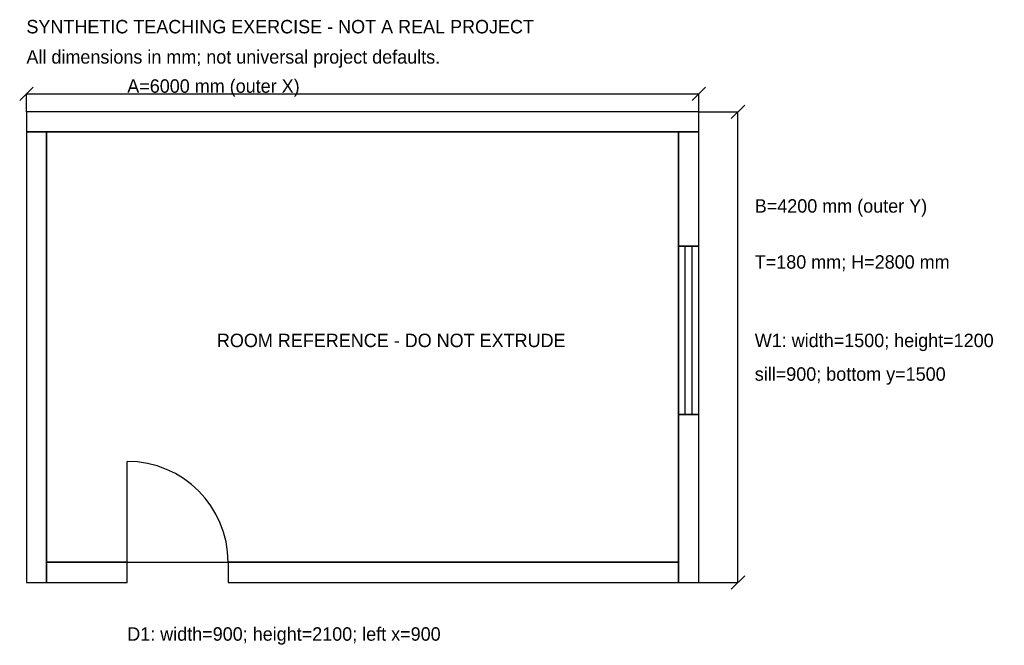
# Model space of a CAD drawing. Header units: millimetres. Extents: x -60 to 8727, y -561 to 5022.
import ezdxf

# ---------------------------------------------------------------- set-up
doc = ezdxf.new("R2010")
doc.units = ezdxf.units.MM
for name, color, linetype in [('ANNOTATION', 3, 'Continuous'), ('DOOR_SYMBOL', 30, 'Continuous'), ('ROOM_REFERENCE', 8, 'Continuous'), ('WALL', 7, 'Continuous'), ('WINDOW_SYMBOL', 4, 'Continuous')]:
    doc.layers.add(name, color=color, linetype=linetype)

msp = doc.modelspace()

# ---------------------------------------------------------------- linework, layer by layer
at = {"layer": 'ANNOTATION'}
for p, q in [((-60, 4300), (60, 4420)), ((5940, 4300), (6060, 4420)), ((0, 4200), (0, 4360)), ((0, 4360), (6000, 4360)), ((6000, 4200), (6000, 4360)), ((6290, 4140), (6410, 4260)), ((6000, 4200), (6350, 4200)), ((6350, 0), (6350, 4200)), ((6000, 0), (6350, 0)), ((6290, -60), (6410, 60))]:
    msp.add_line(p, q, dxfattribs=at)
at = {"layer": 'DOOR_SYMBOL'}
msp.add_line((900, 180), (900, 1080), dxfattribs=at)
msp.add_arc((900, 180), 900, 0, 90, dxfattribs=at)
at = {"layer": 'ROOM_REFERENCE'}
for p, q in [((5820, 4020), (180, 4020)), ((180, 4020), (180, 180)), ((5820, 180), (5820, 4020)), ((180, 180), (5820, 180))]:
    msp.add_line(p, q, dxfattribs=at)
at = {"layer": 'WALL'}
for p, q in [((6000, 4200), (0, 4200)), ((0, 4200), (0, 4020)), ((6000, 4020), (6000, 4200)), ((0, 4020), (6000, 4020)), ((180, 4020), (0, 4020)), ((0, 4020), (0, 0)), ((180, 0), (180, 4020)), ((6000, 4020), (5820, 4020)), ((5820, 4020), (5820, 3000)), ((6000, 3000), (6000, 4020)), ((5820, 3000), (6000, 3000)), ((6000, 1500), (5820, 1500)), ((5820, 1500), (5820, 0)), ((6000, 0), (6000, 1500)), ((900, 180), (180, 180)), ((180, 180), (180, 0)), ((900, 0), (900, 180)), ((5820, 180), (1800, 180)), ((1800, 180), (1800, 0)), ((5820, 0), (5820, 180)), ((0, 0), (180, 0)), ((180, 0), (900, 0)), ((1800, 0), (5820, 0)), ((5820, 0), (6000, 0))]:
    msp.add_line(p, q, dxfattribs=at)
at = {"layer": 'WINDOW_SYMBOL'}
for p, q in [((6000, 3000), (5820, 3000)), ((5820, 3000), (5820, 1500)), ((5880, 1500), (5880, 3000)), ((5940, 1500), (5940, 3000)), ((6000, 1500), (6000, 3000)), ((5820, 1500), (6000, 1500))]:
    msp.add_line(p, q, dxfattribs=at)

# ---------------------------------------------------------------- texts
at = {"layer": 'ANNOTATION'}
for s, p in [('SYNTHETIC TEACHING EXERCISE - NOT A REAL PROJECT', (0, 4900)), ('All dimensions in mm; not universal project defaults.', (0, 4630)), ('A=6000 mm (outer X)', (900, 4370)), ('B=4200 mm (outer Y)', (6500, 3300)), ('T=180 mm; H=2800 mm', (6500, 2800)), ('ROOM REFERENCE - DO NOT EXTRUDE', (1700, 2100)), ('W1: width=1500; height=1200', (6500, 2100)), ('sill=900; bottom y=1500', (6500, 1800)), ('D1: width=900; height=2100; left x=900', (900, -520))]:
    msp.add_text(s, height=120, dxfattribs=at).set_placement(p)

doc.saveas('drawing.dxf')
